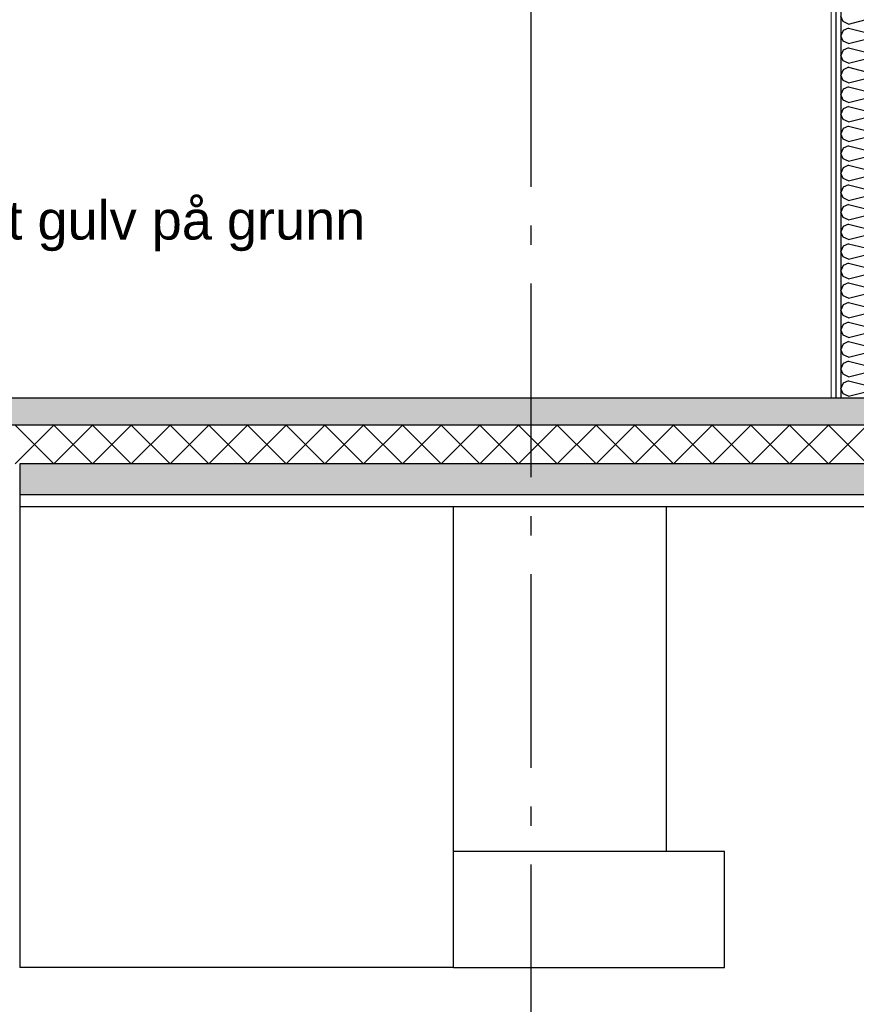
# Model space of a CAD drawing. Header units: millimetres. Extents: x -82116 to -59247, y -2070 to 13065.
# Tile 5 of 73: x -76388 to -74228, y 2255 to 4797. Entities that reach past the tile are written whole.
import ezdxf
from ezdxf.enums import TextEntityAlignment as Align

# ---------------------------------------------------------------- set-up
doc = ezdxf.new("R2010")
doc.units = ezdxf.units.MM
doc.header["$LTSCALE"] = 0.5
doc.header["$MEASUREMENT"] = 0
doc.linetypes.add('Akselinje', pattern=[1500, 1000, -200, 100, -200])
doc.linetypes.add('PLINE', pattern=[0])
for name, color, linetype in [('216- Direkte fundamentering', 7, 'Continuous'), ('24-- Innervegger (Skravur)(Nye konstruksjoner)', 7, 'Continuous'), ('24-- Innervegger(Nye konstruksjoner)', 7, 'Continuous'), ('252- Gulv på grunn_ bunnplate', 7, 'Continuous'), ('252- Gulv på grunn_ bunnplate (Skravur)', 7, 'Continuous'), ('82-- Modullinjer', 7, 'Continuous'), ('832- Tekst bygning(Nye konstruksjoner)', 7, 'Continuous')]:
    doc.layers.add(name, color=color, linetype=linetype)
doc.layers.add('236- Innvendig kledning og overflate(Nye konstruksjoner)', color=7, linetype='Continuous', lineweight=0)
doc.styles.add('GENERATED_STYLE_1', font='arial.ttf')
doc.styles.add('GENERATED_STYLE_3', font='arial.ttf')
doc.dimstyles.new('GENERATED_STYLE__2', dxfattribs={"dimtxt": 0.18, "dimasz": 182.4, "dimexe": 0.18, "dimexo": 0.0625, "dimgap": 0, "dimtad": 0, "dimtih": 1, "dimtoh": 1, "dimdec": 4, "dimzin": 0, "dimdsep": 46, "dimcen": 0.09, "dimadec": 0, "dimazin": 0, "dimtfac": 1, "dimtdec": 4, "dimtmove": 0, "dimatfit": 3, "dimldrblk": 'ARROWHEAD_5', "dimfxl": 1, "dimtolj": 1, "dimtzin": 0, "dimarcsym": 0})
pattern_1 = [(270, (0, 0), (86.60254, 0), [0, -50]), (270, (43.3, -25), (86.60254, 0), [0, -50])]
pattern_2 = [(0, (0, 0), (0, 311.7692), [30, -150]), (0, (90, 155.9), (0, 311.7692), [30, -150]), (60, (0, 0), (-270, 155.8846), [30, -150]), (60, (180, 0), (-270, 155.8846), [30, -150]), (120, (30, 0), (270, 155.8846), [30, -150]), (120, (210, 0), (270, 155.8846), [30, -150]), (0, (0, 30), (0, 60.000002), [0, -60, 0, -90.000004]), (45, (30, 30), (-42.42641, 42.42641), [0, -45, 0, -75.000003])]

# ---------------------------------------------------------------- blocks, each defined once
blk = doc.blocks.new('*X2')
at = {"layer": '24-- Innervegger (Skravur)(Nye konstruksjoner)', "linetype": 'PLINE'}
for p, q in [((-74261.6, 4791.9), (-74268.2, 4805.7)), ((-74248.1, 4785.7), (-74261.6, 4791.9)), ((-74248.1, 4785.7), (-74189.4, 4800.4)), ((-74261.6, 4768.9), (-74268.2, 4755.1)), ((-74261.6, 4741.3), (-74268.2, 4755.1)), ((-74248.1, 4775.1), (-74261.6, 4768.9)), ((-74248.1, 4775.1), (-74189.4, 4760.4)), ((-74248.1, 4735.1), (-74261.6, 4741.3)), ((-74248.1, 4735.1), (-74189.4, 4749.8)), ((-74261.6, 4718.3), (-74268.2, 4704.5)), ((-74261.6, 4690.7), (-74268.2, 4704.5)), ((-74248.1, 4724.5), (-74261.6, 4718.3)), ((-74248.1, 4724.5), (-74189.4, 4709.8)), ((-74248.1, 4684.5), (-74261.6, 4690.7)), ((-74248.1, 4684.5), (-74189.4, 4699.2)), ((-74261.6, 4667.7), (-74268.2, 4653.9)), ((-74261.6, 4640.1), (-74268.2, 4653.9)), ((-74248.1, 4673.9), (-74261.6, 4667.7)), ((-74248.1, 4673.9), (-74189.4, 4659.2)), ((-74248.1, 4633.9), (-74261.6, 4640.1)), ((-74248.1, 4633.9), (-74189.4, 4648.6)), ((-74261.6, 4617.1), (-74268.2, 4603.3)), ((-74261.6, 4589.5), (-74268.2, 4603.3)), ((-74248.1, 4623.3), (-74261.6, 4617.1)), ((-74248.1, 4623.3), (-74189.4, 4608.6)), ((-74248.1, 4583.3), (-74261.6, 4589.5)), ((-74248.1, 4583.3), (-74189.4, 4598)), ((-74261.6, 4566.6), (-74268.2, 4552.7)), ((-74261.6, 4538.9), (-74268.2, 4552.7)), ((-74248.1, 4572.7), (-74261.6, 4566.6)), ((-74248.1, 4572.7), (-74189.4, 4558.1)), ((-74248.1, 4532.8), (-74261.6, 4538.9)), ((-74248.1, 4532.8), (-74189.4, 4547.4)), ((-74261.6, 4516), (-74268.2, 4502.2)), ((-74261.6, 4488.3), (-74268.2, 4502.2)), ((-74248.1, 4522.1), (-74261.6, 4516)), ((-74248.1, 4522.1), (-74189.4, 4507.5)), ((-74248.1, 4482.2), (-74261.6, 4488.3)), ((-74248.1, 4482.2), (-74189.4, 4496.8)), ((-74261.6, 4465.4), (-74268.2, 4451.6)), ((-74261.6, 4437.8), (-74268.2, 4451.6)), ((-74248.1, 4471.5), (-74261.6, 4465.4)), ((-74248.1, 4471.5), (-74189.4, 4456.9)), ((-74248.1, 4431.6), (-74261.6, 4437.8)), ((-74248.1, 4431.6), (-74189.4, 4446.3)), ((-74261.6, 4414.8), (-74268.2, 4401)), ((-74261.6, 4387.2), (-74268.2, 4401)), ((-74248.1, 4421), (-74261.6, 4414.8)), ((-74248.1, 4421), (-74189.4, 4406.3)), ((-74248.1, 4381), (-74261.6, 4387.2)), ((-74248.1, 4381), (-74189.4, 4395.7)), ((-74261.6, 4364.2), (-74268.2, 4350.4)), ((-74261.6, 4336.6), (-74268.2, 4350.4)), ((-74248.1, 4370.4), (-74261.6, 4364.2)), ((-74248.1, 4370.4), (-74189.4, 4355.7)), ((-74248.1, 4330.4), (-74261.6, 4336.6)), ((-74248.1, 4330.4), (-74189.4, 4345.1)), ((-74261.6, 4313.6), (-74268.2, 4299.8)), ((-74261.6, 4286), (-74268.2, 4299.8)), ((-74248.1, 4319.8), (-74261.6, 4313.6)), ((-74248.1, 4319.8), (-74189.4, 4305.1)), ((-74248.1, 4279.8), (-74261.6, 4286)), ((-74248.1, 4279.8), (-74189.4, 4294.5)), ((-74261.6, 4263), (-74268.2, 4249.2)), ((-74261.6, 4235.4), (-74268.2, 4249.2)), ((-74248.1, 4269.2), (-74261.6, 4263)), ((-74248.1, 4269.2), (-74189.4, 4254.5)), ((-74248.1, 4229.2), (-74261.6, 4235.4)), ((-74248.1, 4229.2), (-74189.4, 4243.9)), ((-74261.6, 4212.5), (-74268.2, 4198.6)), ((-74261.6, 4184.8), (-74268.2, 4198.6)), ((-74248.1, 4218.6), (-74261.6, 4212.5)), ((-74248.1, 4218.6), (-74189.4, 4204)), ((-74248.1, 4178.7), (-74261.6, 4184.8)), ((-74248.1, 4178.7), (-74189.4, 4193.3)), ((-74261.6, 4161.9), (-74268.2, 4148.1)), ((-74261.6, 4134.2), (-74268.2, 4148.1)), ((-74248.1, 4168), (-74261.6, 4161.9)), ((-74248.1, 4168), (-74189.4, 4153.4)), ((-74248.1, 4128.1), (-74261.6, 4134.2)), ((-74248.1, 4128.1), (-74189.4, 4142.7)), ((-74261.6, 4111.3), (-74268.2, 4097.5)), ((-74261.6, 4083.7), (-74268.2, 4097.5)), ((-74248.1, 4117.4), (-74261.6, 4111.3)), ((-74248.1, 4117.4), (-74189.4, 4102.8)), ((-74248.1, 4077.5), (-74261.6, 4083.7)), ((-74248.1, 4077.5), (-74189.4, 4092.2)), ((-74261.6, 4060.7), (-74268.2, 4046.9)), ((-74261.6, 4033.1), (-74268.2, 4046.9)), ((-74248.1, 4066.9), (-74261.6, 4060.7)), ((-74248.1, 4066.9), (-74189.4, 4052.2)), ((-74248.1, 4026.9), (-74261.6, 4033.1)), ((-74248.1, 4016.3), (-74261.6, 4010.1)), ((-74248.1, 4026.9), (-74189.4, 4041.6)), ((-74248.1, 4016.3), (-74189.4, 4001.6)), ((-74261.6, 4010.1), (-74268.2, 3996.3)), ((-74261.6, 3982.5), (-74268.2, 3996.3)), ((-74248.1, 3976.3), (-74189.4, 3991)), ((-74248.1, 3976.3), (-74261.6, 3982.5)), ((-74248.1, 3965.7), (-74261.6, 3959.5)), ((-74248.1, 3965.7), (-74189.4, 3951)), ((-74261.6, 3959.5), (-74268.2, 3945.7)), ((-74261.6, 3931.9), (-74268.2, 3945.7)), ((-74248.1, 3925.7), (-74189.4, 3940.4)), ((-74248.1, 3925.7), (-74261.6, 3931.9)), ((-74248.1, 3915.1), (-74261.6, 3908.9)), ((-74248.1, 3915.1), (-74189.4, 3900.4)), ((-74261.6, 3908.9), (-74268.2, 3895.1)), ((-74261.6, 3881.3), (-74268.2, 3895.1)), ((-74248.1, 3875.1), (-74189.4, 3889.8)), ((-74248.1, 3875.1), (-74261.6, 3881.3)), ((-74248.1, 3864.5), (-74261.6, 3858.3)), ((-74248.1, 3864.5), (-74189.4, 3849.8)), ((-74261.6, 3858.3), (-74268.2, 3844.5)), ((-74261.6, 3830.7), (-74268.2, 3844.5)), ((-74248.1, 3824.6), (-74189.4, 3839.2)), ((-74248.1, 3824.6), (-74261.6, 3830.7))]:
    blk.add_line(p, q, dxfattribs=at)
blk = doc.blocks.new('*X9')
at = {"layer": '252- Gulv på grunn_ bunnplate (Skravur)', "linetype": 'PLINE'}
for p, q in [((-76400, 3650), (-76300, 3750)), ((-76300, 3650), (-76400, 3750)), ((-76300, 3650), (-76200, 3750)), ((-76200, 3650), (-76300, 3750)), ((-76200, 3650), (-76100, 3750)), ((-76100, 3650), (-76200, 3750)), ((-76100, 3650), (-76000, 3750)), ((-76000, 3650), (-76100, 3750)), ((-76000, 3650), (-75900, 3750)), ((-75900, 3650), (-76000, 3750)), ((-75900, 3650), (-75800, 3750)), ((-75800, 3650), (-75900, 3750)), ((-75800, 3650), (-75700, 3750)), ((-75700, 3650), (-75800, 3750)), ((-75700, 3650), (-75600, 3750)), ((-75600, 3650), (-75700, 3750)), ((-75600, 3650), (-75500, 3750)), ((-75500, 3650), (-75600, 3750)), ((-75500, 3650), (-75400, 3750)), ((-75400, 3650), (-75500, 3750)), ((-75400, 3650), (-75300, 3750)), ((-75300, 3650), (-75400, 3750)), ((-75300, 3650), (-75200, 3750)), ((-75200, 3650), (-75300, 3750)), ((-75200, 3650), (-75100, 3750)), ((-75100, 3650), (-75200, 3750)), ((-75100, 3650), (-75000, 3750)), ((-75000, 3650), (-75100, 3750)), ((-75000, 3650), (-74900, 3750)), ((-74900, 3650), (-75000, 3750)), ((-74900, 3650), (-74800, 3750)), ((-74800, 3650), (-74900, 3750)), ((-74800, 3650), (-74700, 3750)), ((-74700, 3650), (-74800, 3750)), ((-74700, 3650), (-74600, 3750)), ((-74600, 3650), (-74700, 3750)), ((-74600, 3650), (-74500, 3750)), ((-74500, 3650), (-74600, 3750)), ((-74500, 3650), (-74400, 3750)), ((-74400, 3650), (-74500, 3750)), ((-74400, 3650), (-74300, 3750)), ((-74300, 3650), (-74400, 3750)), ((-74300, 3650), (-74200, 3750)), ((-74200, 3650), (-74300, 3750))]:
    blk.add_line(p, q, dxfattribs=at)
blk = doc.blocks.new('Standard grid marker[3]', base_point=(-75068.2, 12565.5))
at = {"layer": '82-- Modullinjer', "linetype": 'Akselinje'}
blk.add_line((-75068.2, 12365.5), (-75068.2, 1550), dxfattribs=at)
at = {"layer": '82-- Modullinjer', "style": 'GENERATED_STYLE_1'}
for tag, p in [('AC_MarkerText_1_0', (-75068.2, 12903)), ('AC_MarkerText_1_1', (-75068.2, 1187.5))]:
    blk.add_attdef(tag, text='', height=175, rotation=360, dxfattribs=at).set_placement(p, align=Align.TOP_CENTER)
blk = doc.blocks.new('ARROWHEAD_5')
at = {"linetype": 'Continuous'}
blk.add_hatch(color=256, dxfattribs=at).paths.add_polyline_path([(-1, 0.2679), (0, 0), (-1, -0.2679)])
blk.add_line((0, 0), (-1, 0), dxfattribs=at)

msp = doc.modelspace()

# ---------------------------------------------------------------- hatches: boundary and pattern name
at = {"layer": '24-- Innervegger (Skravur)(Nye konstruksjoner)', "linetype": 'Continuous'}
h = msp.add_hatch(dxfattribs=at)
h.set_pattern_fill('Gips', color=256, style=0, pattern_type=2)
h.set_pattern_definition(pattern_1)
h.paths.add_polyline_path([(-74293.2, 6649.1), (-74293.2, 3820), (-74280.7, 3820), (-74280.7, 6649.1)])
h = msp.add_hatch(dxfattribs=at)
h.set_pattern_fill('Gips', color=256, style=0, pattern_type=2)
h.set_pattern_definition(pattern_1)
h.paths.add_polyline_path([(-74280.7, 6649.1), (-74280.7, 3820), (-74268.2, 3820), (-74268.2, 6649.1)])
at = {"layer": '252- Gulv på grunn_ bunnplate (Skravur)', "linetype": 'Continuous'}
h = msp.add_hatch(dxfattribs=at)
h.set_pattern_fill('Betong_strukturell', color=256, style=0, pattern_type=2)
h.set_pattern_definition(pattern_2)
h.paths.add_polyline_path([(-61478.2, 3820), (-76468.2, 3820), (-76468.2, 3750), (-61478.2, 3750)])
h = msp.add_hatch(dxfattribs=at)
h.set_pattern_fill('Betong_strukturell', color=256, style=0, pattern_type=2)
h.set_pattern_definition(pattern_2)
h.paths.add_polyline_path([(-76388.2, 3570), (-61453.2, 3570), (-61453.2, 3650), (-76388.2, 3650)])

# ---------------------------------------------------------------- linework, layer by layer
at = {"layer": '216- Direkte fundamentering', "linetype": 'PLINE'}
for p, q in [((-76388.2, 3570), (-76388.2, 2350)), ((-75268.2, 2650), (-75268.2, 3540)), ((-74718.2, 2650), (-74718.2, 3540)), ((-75268.2, 2650), (-74568.2, 2650)), ((-75268.2, 2350), (-75268.2, 2650)), ((-74568.2, 2350), (-74568.2, 2650)), ((-75268.2, 2350), (-76388.2, 2350)), ((-75268.2, 2350), (-74568.2, 2350))]:
    msp.add_line(p, q, dxfattribs=at)
at = {"layer": '236- Innvendig kledning og overflate(Nye konstruksjoner)', "linetype": 'PLINE'}
msp.add_line((-74293.2, 6649.1), (-74293.2, 3820), dxfattribs=at)
at = {"layer": '24-- Innervegger(Nye konstruksjoner)', "linetype": 'PLINE'}
for p, q in [((-74280.7, 6649.1), (-74280.7, 3820)), ((-74268.2, 6649.1), (-74268.2, 3820))]:
    msp.add_line(p, q, dxfattribs=at)
at = {"layer": '252- Gulv på grunn_ bunnplate', "linetype": 'PLINE'}
for p, q in [((-74293.2, 3820), (-76468.2, 3820)), ((-61478.2, 3750), (-76468.2, 3750)), ((-76388.2, 3650), (-76388.2, 3570)), ((-61473.2, 3650), (-76388.2, 3650)), ((-61453.2, 3570), (-76388.2, 3570)), ((-76388.2, 3540), (-70173.2, 3540))]:
    msp.add_line(p, q, dxfattribs=at)
at = {"layer": '252- Gulv på grunn_ bunnplate', "linetype": 'PLINE', "flags": 128}
msp.add_lwpolyline([(-74143.2, 3820), (-74155.7, 3820), (-74168.2, 3820), (-74268.2, 3820), (-74280.7, 3820), (-74293.2, 3820)], dxfattribs=at)

# ---------------------------------------------------------------- block references
at = {"layer": '24-- Innervegger(Nye konstruksjoner)'}
msp.add_blockref('*X2', (0, 0), dxfattribs=at)
at = {"layer": '252- Gulv på grunn_ bunnplate'}
msp.add_blockref('*X9', (0, 0), dxfattribs=at)
at = {"layer": '82-- Modullinjer', "linetype": 'PLINE'}
msp.add_blockref('Standard grid marker[3]', (-75068.2, 12565.5), dxfattribs=at)

# ---------------------------------------------------------------- texts
at = {"layer": '832- Tekst bygning(Nye konstruksjoner)', "linetype": 'Continuous', "insert": (-76629.4, 4199.1), "char_height": 100, "attachment_point": 7, "style": 'GENERATED_STYLE_3'}
msp.add_mtext('\\A1;{\\pql;\\fArial|b0|i0|c0|p0;\\W1.000000;Nytt \\fArial|b0|i0|c0|p0;\\W1.000000;gulv på grunn}', dxfattribs=at)

# ---------------------------------------------------------------- leaders
at = {"layer": '832- Tekst bygning(Nye konstruksjoner)', "linetype": 'PLINE', "annotation_type": 0, "has_hookline": 1, "hookline_direction": 0, "text_width": 1112.5}
msp.add_leader([(-76945.2, 3820), (-76781.9, 4199.1), (-76811.8, 4153.7), (-76629.4, 4153.7)], dimstyle='GENERATED_STYLE__2', dxfattribs=at)

doc.saveas('drawing.dxf')
